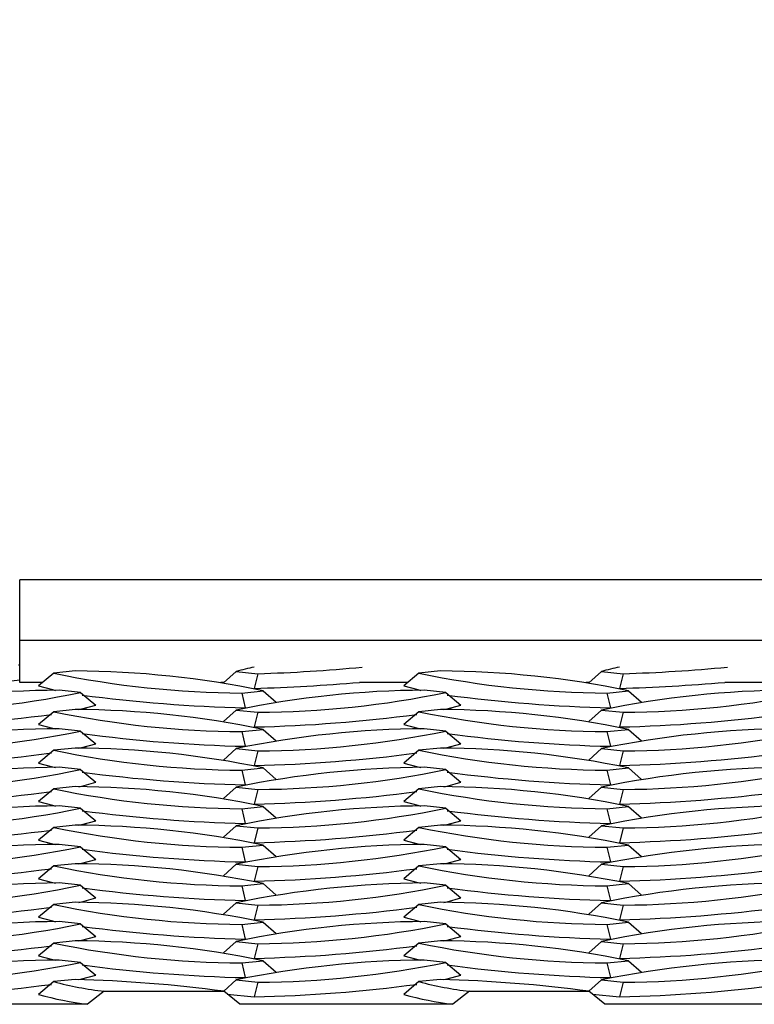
# Model space of a CAD drawing. Extents: x 0 to 17, y 0 to 11.
# Tile 48 of 81: x 12.325 to 12.482, y 4.736 to 4.947. Entities that reach past the tile are written whole.
import ezdxf

# ---------------------------------------------------------------- set-up
doc = ezdxf.new("R2010")
doc.units = 0
doc.header["$LTSCALE"] = 0.5
doc.header["$MEASUREMENT"] = 0
doc.layers.get('0').update_dxf_attribs({"linetype": 'CONTINUOUS'})
doc.layers.get('DEFPOINTS').update_dxf_attribs({"linetype": 'CONTINUOUS'})
doc.layers.add('E66R', color=7, linetype='CONTINUOUS')
doc.styles.add('Arial', font='arial.ttf', dxfattribs={"height": 0.09375})
doc.styles.add('SLDTEXTSTYLE0', font='TXT', dxfattribs={"width": 0.605})
doc.dimstyles.new('SLDDIMSTYLE0', dxfattribs={"dimtxt": 0.125, "dimasz": 0.15, "dimexe": 0, "dimexo": 0.0625, "dimgap": 0.03125, "dimtad": 0, "dimtih": 1, "dimtoh": 1, "dimdec": 3, "dimlfac": 4, "dimrnd": 1e-09, "dimzin": 12, "dimdsep": 46, "dimtxsty": 'SLDTEXTSTYLE0', "dimsah": 1, "dimcen": 0.09, "dimadec": 0, "dimazin": 3, "dimtfac": 1, "dimtdec": 3, "dimtofl": 0, "dimtmove": 0, "dimatfit": 3, "dimfxl": 1, "dimfrac": 2, "dimtolj": 1, "dimtzin": 12, "dimarcsym": 0})

# ---------------------------------------------------------------- blocks, each defined once
blk = doc.blocks.new('*D7')
at = {"layer": 'DEFPOINTS', "color": 0, "linetype": 'Continuous', "transparency": 16777216}
for p in [(14.07484555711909, 5.097803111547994), (9.574845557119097, 4.823060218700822), (14.07484555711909, 4.823060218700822)]:
    blk.add_point(p, dxfattribs=at)
at = {"layer": 'E66R', "color": 0, "linetype": 'Continuous', "lineweight": -2, "transparency": 16777216}
for p, q in [((9.574845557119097, 4.885560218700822), (9.574845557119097, 5.097803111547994)), ((9.724845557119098, 5.097803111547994), (11.70304303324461, 5.097803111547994)), ((13.92484555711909, 5.097803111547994), (11.94664808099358, 5.097803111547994)), ((14.07484555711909, 4.885560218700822), (14.07484555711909, 5.097803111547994))]:
    blk.add_line(p, q, dxfattribs=at)
at = {"layer": 'E66R', "color": 0, "linetype": 'Continuous', "transparency": 16777216}
for points in [[(9.724845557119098, 5.122803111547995), (9.724845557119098, 5.072803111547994), (9.574845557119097, 5.097803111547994)], [(13.92484555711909, 5.122803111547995), (13.92484555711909, 5.072803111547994), (14.07484555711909, 5.097803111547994)]]:
    blk.add_solid(points, dxfattribs=at)
at = {"layer": 'E66R', "color": 0, "linetype": 'Continuous', "transparency": 16777216, "insert": (11.82484555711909, 5.145669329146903), "char_height": 0.09375, "attachment_point": 2, "style": 'Arial'}
blk.add_mtext('\\A1;66"', dxfattribs=at)
blk = doc.blocks.new('*D14')
at = {"layer": 'DEFPOINTS', "color": 0, "linetype": 'Continuous', "transparency": 16777216}
for p in [(15.07484555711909, 5.347803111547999), (8.574845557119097, 4.79571646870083), (15.07484555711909, 4.79571646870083)]:
    blk.add_point(p, dxfattribs=at)
at = {"layer": 'E66R', "color": 0, "linetype": 'Continuous', "lineweight": -2, "transparency": 16777216}
for p, q in [((8.574845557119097, 4.85821646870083), (8.574845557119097, 5.347803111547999)), ((8.724845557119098, 5.347803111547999), (11.70329883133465, 5.347803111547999)), ((14.92484555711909, 5.347803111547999), (11.94639228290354, 5.347803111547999)), ((15.07484555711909, 4.85821646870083), (15.07484555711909, 5.347803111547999))]:
    blk.add_line(p, q, dxfattribs=at)
at = {"layer": 'E66R', "color": 0, "linetype": 'Continuous', "transparency": 16777216}
for points in [[(8.724845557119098, 5.372803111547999), (8.724845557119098, 5.322803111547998), (8.574845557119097, 5.347803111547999)], [(14.92484555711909, 5.372803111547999), (14.92484555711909, 5.322803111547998), (15.07484555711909, 5.347803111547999)]]:
    blk.add_solid(points, dxfattribs=at)
at = {"layer": 'E66R', "color": 0, "linetype": 'Continuous', "transparency": 16777216, "insert": (11.82484555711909, 5.395669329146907), "char_height": 0.09375, "attachment_point": 2, "style": 'Arial'}
blk.add_mtext('\\A1;98"', dxfattribs=at)

msp = doc.modelspace()

# ---------------------------------------------------------------- linework, layer by layer
at = {"color": 7, "linetype": 'Continuous', "lineweight": 25}
for p, q in [((12.62172055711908, 4.826966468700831), (12.32484555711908, 4.826966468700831)), ((12.32484555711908, 4.813939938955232), (12.32484555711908, 4.826966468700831)), ((12.62172055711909, 4.813939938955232), (12.32484555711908, 4.813939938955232)), ((12.32484555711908, 4.80502845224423), (12.32484555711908, 4.813939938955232)), ((12.33213084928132, 4.806983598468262), (12.32890558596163, 4.804266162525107)), ((12.33672886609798, 4.807468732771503), (12.33213084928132, 4.806983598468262)), ((12.37118819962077, 4.807347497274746), (12.36844191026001, 4.804898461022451)), ((12.37118819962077, 4.807347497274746), (12.37578621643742, 4.806862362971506)), ((12.37578621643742, 4.806862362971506), (12.37503400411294, 4.803725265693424)), ((12.41025584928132, 4.806983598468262), (12.40703058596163, 4.804266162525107)), ((12.41485386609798, 4.807468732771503), (12.41025584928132, 4.806983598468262)), ((12.44931319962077, 4.807347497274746), (12.44656691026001, 4.804898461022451)), ((12.44931319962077, 4.807347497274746), (12.45391121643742, 4.806862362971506)), ((12.45391121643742, 4.806862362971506), (12.45315900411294, 4.803725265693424)), ((12.3298103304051, 4.80502845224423), (12.32484555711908, 4.80502845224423)), ((12.33787791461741, 4.802862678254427), (12.33327989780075, 4.803347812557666)), ((12.36858767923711, 4.80502845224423), (12.36789281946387, 4.80502845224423)), ((12.4079353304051, 4.80502845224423), (12.39754366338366, 4.80502845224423)), ((12.41600291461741, 4.802862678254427), (12.41140489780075, 4.803347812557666)), ((12.44671267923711, 4.80502845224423), (12.44601781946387, 4.80502845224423)), ((12.48606033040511, 4.80502845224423), (12.47566866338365, 4.80502845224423)), ((12.33787791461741, 4.802862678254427), (12.3411031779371, 4.800145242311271)), ((12.37234754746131, 4.80274035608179), (12.37694556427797, 4.803225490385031)), ((12.37234754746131, 4.80274035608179), (12.37309975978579, 4.799603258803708)), ((12.37694556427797, 4.803225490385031), (12.37970572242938, 4.800764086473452)), ((12.41600291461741, 4.802862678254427), (12.4192281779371, 4.800145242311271)), ((12.4504725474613, 4.80274035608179), (12.45507056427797, 4.803225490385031)), ((12.4504725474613, 4.80274035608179), (12.45122475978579, 4.799603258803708)), ((12.45507056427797, 4.803225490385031), (12.45783072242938, 4.800764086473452)), ((12.33672886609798, 4.799225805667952), (12.33213084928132, 4.798740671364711)), ((12.37118819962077, 4.799104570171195), (12.36844191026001, 4.796655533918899)), ((12.37118819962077, 4.799104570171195), (12.37578621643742, 4.798619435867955)), ((12.41485386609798, 4.799225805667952), (12.41025584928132, 4.798740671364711)), ((12.44931319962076, 4.799104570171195), (12.44656691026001, 4.796655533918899)), ((12.44931319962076, 4.799104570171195), (12.45391121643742, 4.798619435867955)), ((12.33213084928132, 4.798740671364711), (12.32890558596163, 4.796023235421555)), ((12.37578621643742, 4.798619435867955), (12.37503400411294, 4.795482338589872)), ((12.41025584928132, 4.798740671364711), (12.40703058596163, 4.796023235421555)), ((12.45391121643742, 4.798619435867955), (12.45315900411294, 4.795482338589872)), ((12.33787791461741, 4.794619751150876), (12.33327989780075, 4.795104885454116)), ((12.37234754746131, 4.794497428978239), (12.37694556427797, 4.794982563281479)), ((12.37694556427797, 4.794982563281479), (12.37970572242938, 4.792521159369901)), ((12.41600291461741, 4.794619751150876), (12.41140489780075, 4.795104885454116)), ((12.4504725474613, 4.794497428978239), (12.45507056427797, 4.794982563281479)), ((12.45507056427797, 4.794982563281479), (12.45783072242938, 4.7925211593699)), ((12.33787791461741, 4.794619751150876), (12.3411031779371, 4.791902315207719)), ((12.37234754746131, 4.794497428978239), (12.37309975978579, 4.791360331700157)), ((12.41600291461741, 4.794619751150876), (12.4192281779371, 4.791902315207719)), ((12.4504725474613, 4.794497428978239), (12.45122475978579, 4.791360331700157)), ((12.33672886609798, 4.7909828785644), (12.33213084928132, 4.79049774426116)), ((12.37118819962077, 4.790861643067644), (12.36844191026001, 4.788412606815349)), ((12.37118819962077, 4.790861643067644), (12.37578621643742, 4.790376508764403)), ((12.41485386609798, 4.7909828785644), (12.41025584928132, 4.79049774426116)), ((12.44931319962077, 4.790861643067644), (12.44656691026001, 4.788412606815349)), ((12.44931319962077, 4.790861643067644), (12.45391121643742, 4.790376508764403)), ((12.33213084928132, 4.79049774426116), (12.32890558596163, 4.787780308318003)), ((12.37578621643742, 4.790376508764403), (12.37503400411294, 4.787239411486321)), ((12.41025584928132, 4.79049774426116), (12.40703058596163, 4.787780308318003)), ((12.45391121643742, 4.790376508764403), (12.45315900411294, 4.787239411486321)), ((12.33787791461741, 4.786376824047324), (12.33327989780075, 4.786861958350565)), ((12.37234754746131, 4.786254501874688), (12.37694556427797, 4.786739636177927)), ((12.37694556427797, 4.786739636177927), (12.37970572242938, 4.784278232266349)), ((12.41600291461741, 4.786376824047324), (12.41140489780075, 4.786861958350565)), ((12.45047254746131, 4.786254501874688), (12.45507056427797, 4.786739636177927)), ((12.45507056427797, 4.786739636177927), (12.45783072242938, 4.784278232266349)), ((12.33787791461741, 4.786376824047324), (12.3411031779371, 4.783659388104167)), ((12.37234754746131, 4.786254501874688), (12.37309975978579, 4.783117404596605)), ((12.41600291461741, 4.786376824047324), (12.4192281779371, 4.783659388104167)), ((12.45047254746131, 4.786254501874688), (12.45122475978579, 4.783117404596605)), ((12.33213084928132, 4.782254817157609), (12.32890558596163, 4.779537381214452)), ((12.33672886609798, 4.782739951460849), (12.33213084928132, 4.782254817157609)), ((12.37118819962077, 4.782618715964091), (12.36844191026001, 4.780169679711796)), ((12.37118819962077, 4.782618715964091), (12.37578621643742, 4.782133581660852)), ((12.41025584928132, 4.782254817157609), (12.40703058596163, 4.779537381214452)), ((12.41485386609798, 4.782739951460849), (12.41025584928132, 4.782254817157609)), ((12.44931319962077, 4.782618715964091), (12.44656691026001, 4.780169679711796)), ((12.44931319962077, 4.782618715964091), (12.45391121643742, 4.782133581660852)), ((12.37578621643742, 4.782133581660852), (12.37503400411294, 4.77899648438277)), ((12.45391121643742, 4.782133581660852), (12.45315900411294, 4.77899648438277)), ((12.33787791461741, 4.778133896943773), (12.33327989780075, 4.778619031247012)), ((12.33787791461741, 4.778133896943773), (12.3411031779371, 4.775416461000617)), ((12.37234754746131, 4.778011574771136), (12.37694556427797, 4.778496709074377)), ((12.37694556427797, 4.778496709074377), (12.37970572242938, 4.776035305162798)), ((12.41600291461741, 4.778133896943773), (12.41140489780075, 4.778619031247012)), ((12.41600291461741, 4.778133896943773), (12.4192281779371, 4.775416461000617)), ((12.45047254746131, 4.778011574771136), (12.45507056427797, 4.778496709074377)), ((12.45507056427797, 4.778496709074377), (12.45783072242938, 4.776035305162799)), ((12.37234754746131, 4.778011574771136), (12.37309975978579, 4.774874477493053)), ((12.45047254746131, 4.778011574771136), (12.45122475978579, 4.774874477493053)), ((12.33213084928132, 4.774011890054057), (12.32890558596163, 4.771294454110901)), ((12.33672886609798, 4.774497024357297), (12.33213084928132, 4.774011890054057)), ((12.37118819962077, 4.774375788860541), (12.36844191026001, 4.771926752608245)), ((12.37118819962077, 4.774375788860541), (12.37578621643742, 4.773890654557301)), ((12.37578621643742, 4.773890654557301), (12.37503400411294, 4.770753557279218)), ((12.41025584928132, 4.774011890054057), (12.40703058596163, 4.771294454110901)), ((12.41485386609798, 4.774497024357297), (12.41025584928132, 4.774011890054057)), ((12.44931319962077, 4.774375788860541), (12.44656691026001, 4.771926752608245)), ((12.44931319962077, 4.774375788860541), (12.45391121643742, 4.773890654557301)), ((12.45391121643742, 4.773890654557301), (12.45315900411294, 4.770753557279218)), ((12.33787791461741, 4.769890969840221), (12.33327989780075, 4.770376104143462)), ((12.33787791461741, 4.769890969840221), (12.3411031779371, 4.767173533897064)), ((12.37234754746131, 4.769768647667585), (12.37694556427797, 4.770253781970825)), ((12.37234754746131, 4.769768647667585), (12.37309975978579, 4.766631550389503)), ((12.37694556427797, 4.770253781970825), (12.37970572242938, 4.767792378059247)), ((12.41600291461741, 4.769890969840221), (12.41140489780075, 4.770376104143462)), ((12.41600291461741, 4.769890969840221), (12.4192281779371, 4.767173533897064)), ((12.4504725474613, 4.769768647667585), (12.45507056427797, 4.770253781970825)), ((12.4504725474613, 4.769768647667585), (12.45122475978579, 4.766631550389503)), ((12.45507056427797, 4.770253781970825), (12.45783072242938, 4.767792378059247)), ((12.33213084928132, 4.765768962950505), (12.32890558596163, 4.763051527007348)), ((12.33672886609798, 4.766254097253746), (12.33213084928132, 4.765768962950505)), ((12.37118819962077, 4.76613286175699), (12.36844191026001, 4.763683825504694)), ((12.37118819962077, 4.76613286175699), (12.37578621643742, 4.76564772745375)), ((12.37578621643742, 4.76564772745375), (12.37503400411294, 4.762510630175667)), ((12.41025584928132, 4.765768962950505), (12.40703058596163, 4.763051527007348)), ((12.41485386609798, 4.766254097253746), (12.41025584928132, 4.765768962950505)), ((12.44931319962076, 4.76613286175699), (12.44656691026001, 4.763683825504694)), ((12.44931319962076, 4.76613286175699), (12.45391121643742, 4.76564772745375)), ((12.45391121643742, 4.76564772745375), (12.45315900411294, 4.762510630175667)), ((12.33787791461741, 4.761648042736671), (12.33327989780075, 4.76213317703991)), ((12.33787791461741, 4.761648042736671), (12.3411031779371, 4.758930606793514)), ((12.37234754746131, 4.761525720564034), (12.37694556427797, 4.762010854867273)), ((12.37234754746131, 4.761525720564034), (12.37309975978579, 4.758388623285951)), ((12.37694556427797, 4.762010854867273), (12.37970572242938, 4.759549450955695)), ((12.41600291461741, 4.761648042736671), (12.41140489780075, 4.76213317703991)), ((12.41600291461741, 4.761648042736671), (12.4192281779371, 4.758930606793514)), ((12.45047254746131, 4.761525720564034), (12.45507056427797, 4.762010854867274)), ((12.45047254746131, 4.761525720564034), (12.45122475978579, 4.758388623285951)), ((12.45507056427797, 4.762010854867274), (12.45783072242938, 4.759549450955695)), ((12.33213084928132, 4.757526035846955), (12.32890558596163, 4.754808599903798)), ((12.33672886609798, 4.758011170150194), (12.33213084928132, 4.757526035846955)), ((12.37118819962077, 4.757889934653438), (12.36844191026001, 4.755440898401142)), ((12.37118819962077, 4.757889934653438), (12.37578621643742, 4.757404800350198)), ((12.37578621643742, 4.757404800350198), (12.37503400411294, 4.754267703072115)), ((12.41025584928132, 4.757526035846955), (12.40703058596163, 4.754808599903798)), ((12.41485386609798, 4.758011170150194), (12.41025584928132, 4.757526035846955)), ((12.44931319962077, 4.757889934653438), (12.44656691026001, 4.755440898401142)), ((12.44931319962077, 4.757889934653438), (12.45391121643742, 4.757404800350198)), ((12.45391121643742, 4.757404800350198), (12.45315900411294, 4.754267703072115)), ((12.33787791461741, 4.753405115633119), (12.33327989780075, 4.753890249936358)), ((12.33787791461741, 4.753405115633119), (12.3411031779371, 4.750687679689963)), ((12.37234754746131, 4.753282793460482), (12.37694556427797, 4.753767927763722)), ((12.37234754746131, 4.753282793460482), (12.37309975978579, 4.7501456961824)), ((12.37694556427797, 4.753767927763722), (12.37970572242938, 4.751306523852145)), ((12.41600291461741, 4.753405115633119), (12.41140489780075, 4.753890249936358)), ((12.41600291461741, 4.753405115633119), (12.4192281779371, 4.750687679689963)), ((12.45047254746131, 4.753282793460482), (12.45507056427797, 4.753767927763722)), ((12.45047254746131, 4.753282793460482), (12.45122475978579, 4.7501456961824)), ((12.45507056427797, 4.753767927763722), (12.45783072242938, 4.751306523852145)), ((12.33213084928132, 4.749283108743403), (12.32890558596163, 4.746565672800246)), ((12.33672886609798, 4.749768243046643), (12.33213084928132, 4.749283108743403)), ((12.37118819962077, 4.749647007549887), (12.36844191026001, 4.747197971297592)), ((12.37118819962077, 4.749647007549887), (12.37578621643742, 4.749161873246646)), ((12.37578621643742, 4.749161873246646), (12.37503400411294, 4.746024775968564)), ((12.41025584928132, 4.749283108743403), (12.40703058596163, 4.746565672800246)), ((12.41485386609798, 4.749768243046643), (12.41025584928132, 4.749283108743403)), ((12.44931319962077, 4.749647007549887), (12.44656691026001, 4.747197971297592)), ((12.44931319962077, 4.749647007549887), (12.45391121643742, 4.749161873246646)), ((12.45391121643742, 4.749161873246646), (12.45315900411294, 4.746024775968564)), ((12.33787791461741, 4.745162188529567), (12.33327989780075, 4.745647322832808)), ((12.33787791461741, 4.745162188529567), (12.3411031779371, 4.74244475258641)), ((12.37234754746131, 4.745039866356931), (12.37694556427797, 4.745525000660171)), ((12.37234754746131, 4.745039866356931), (12.37309975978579, 4.741902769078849)), ((12.37694556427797, 4.745525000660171), (12.37970572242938, 4.743063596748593)), ((12.41600291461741, 4.745162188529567), (12.41140489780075, 4.745647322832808)), ((12.41600291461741, 4.745162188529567), (12.4192281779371, 4.74244475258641)), ((12.45047254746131, 4.745039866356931), (12.45507056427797, 4.745525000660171)), ((12.45047254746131, 4.745039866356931), (12.45122475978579, 4.741902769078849)), ((12.45507056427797, 4.745525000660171), (12.45783072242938, 4.743063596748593)), ((12.33213084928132, 4.741040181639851), (12.32890558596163, 4.738322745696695)), ((12.33672886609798, 4.741525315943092), (12.33213084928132, 4.741040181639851)), ((12.37118819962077, 4.741404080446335), (12.36848979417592, 4.738997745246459)), ((12.37118819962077, 4.741404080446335), (12.37578621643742, 4.740918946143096)), ((12.37578621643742, 4.740918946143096), (12.37503400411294, 4.737781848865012)), ((12.41025584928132, 4.741040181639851), (12.40703058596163, 4.738322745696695)), ((12.41485386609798, 4.741525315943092), (12.41025584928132, 4.741040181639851)), ((12.44931319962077, 4.741404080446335), (12.44662241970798, 4.739004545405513)), ((12.44931319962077, 4.741404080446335), (12.45391121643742, 4.740918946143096)), ((12.45391121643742, 4.740918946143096), (12.45315900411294, 4.737781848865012)), ((12.34293698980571, 4.738996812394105), (12.33937335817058, 4.736200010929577)), ((12.34293698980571, 4.738996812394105), (12.36849775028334, 4.738996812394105)), ((12.37191470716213, 4.736200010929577), (12.36849775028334, 4.738996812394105)), ((12.3692345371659, 4.738393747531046), (12.37503400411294, 4.737781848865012)), ((12.42106198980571, 4.738996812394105), (12.41749835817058, 4.736200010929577)), ((12.42106198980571, 4.738996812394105), (12.44662275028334, 4.738996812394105)), ((12.45003970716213, 4.736200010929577), (12.44662275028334, 4.738996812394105)), ((12.4473595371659, 4.738393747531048), (12.45315900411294, 4.737781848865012)), ((12.33937335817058, 4.736200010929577), (12.29378970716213, 4.736200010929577)), ((12.41749835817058, 4.736200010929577), (12.37191470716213, 4.736200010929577)), ((12.49562335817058, 4.736200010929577), (12.45003970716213, 4.736200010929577))]:
    msp.add_line(p, q, dxfattribs=at)
at = {"color": 7, "linetype": 'Continuous', "lineweight": 25, "flags": 128}
for points in [[(12.32890558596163, 4.804266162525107), (12.33186039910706, 4.803469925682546), (12.33253751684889, 4.803319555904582)], [(12.40703058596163, 4.804266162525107), (12.40998539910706, 4.803469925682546), (12.41066251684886, 4.803319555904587)], [(12.33746697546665, 4.799197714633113), (12.33814836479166, 4.79934900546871), (12.3411031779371, 4.800145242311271)], [(12.41559197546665, 4.799197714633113), (12.41627336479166, 4.79934900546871), (12.4192281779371, 4.800145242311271)], [(12.32890558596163, 4.796023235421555), (12.33186039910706, 4.795226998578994), (12.33253751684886, 4.795076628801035)], [(12.40703058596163, 4.796023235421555), (12.40998539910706, 4.795226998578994), (12.41066251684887, 4.795076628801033)], [(12.33746697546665, 4.79095478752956), (12.33814836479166, 4.791106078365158), (12.3411031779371, 4.791902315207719)], [(12.41559197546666, 4.790954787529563), (12.41627336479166, 4.791106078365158), (12.4192281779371, 4.791902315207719)], [(12.32890558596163, 4.787780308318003), (12.33186039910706, 4.786984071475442), (12.33253751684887, 4.786833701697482)], [(12.40703058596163, 4.787780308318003), (12.40998539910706, 4.786984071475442), (12.41066251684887, 4.786833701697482)], [(12.33746697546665, 4.782711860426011), (12.33814836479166, 4.782863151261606), (12.3411031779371, 4.783659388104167)], [(12.41559197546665, 4.782711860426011), (12.41627336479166, 4.782863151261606), (12.4192281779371, 4.783659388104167)], [(12.32890558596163, 4.779537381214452), (12.33186039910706, 4.778741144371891), (12.33253751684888, 4.778590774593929)], [(12.40703058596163, 4.779537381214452), (12.40998539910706, 4.778741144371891), (12.41066251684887, 4.77859077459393)], [(12.33746697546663, 4.774468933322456), (12.33814836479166, 4.774620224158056), (12.3411031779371, 4.775416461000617)], [(12.41559197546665, 4.774468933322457), (12.41627336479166, 4.774620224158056), (12.4192281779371, 4.775416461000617)], [(12.32890558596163, 4.771294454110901), (12.33186039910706, 4.77049821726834), (12.33253751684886, 4.770347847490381)], [(12.40703058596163, 4.771294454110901), (12.40998539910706, 4.77049821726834), (12.41066251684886, 4.770347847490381)], [(12.33746697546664, 4.766226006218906), (12.33814836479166, 4.766377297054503), (12.3411031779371, 4.767173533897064)], [(12.41559197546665, 4.766226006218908), (12.41627336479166, 4.766377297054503), (12.4192281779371, 4.767173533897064)], [(12.32890558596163, 4.763051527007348), (12.33186039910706, 4.762255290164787), (12.33253751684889, 4.762104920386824)], [(12.40703058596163, 4.763051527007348), (12.40998539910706, 4.762255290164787), (12.41066251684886, 4.762104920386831)], [(12.33746697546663, 4.757983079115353), (12.33814836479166, 4.758134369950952), (12.3411031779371, 4.758930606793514)], [(12.41559197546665, 4.757983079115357), (12.41627336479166, 4.758134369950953), (12.4192281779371, 4.758930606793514)], [(12.32890558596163, 4.754808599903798), (12.33186039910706, 4.754012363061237), (12.33253751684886, 4.753861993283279)], [(12.40703058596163, 4.754808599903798), (12.40998539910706, 4.754012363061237), (12.4106625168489, 4.75386199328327)], [(12.33746697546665, 4.749740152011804), (12.33814836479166, 4.749891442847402), (12.3411031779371, 4.750687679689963)], [(12.41559197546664, 4.749740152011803), (12.41627336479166, 4.749891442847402), (12.4192281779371, 4.750687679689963)], [(12.32890558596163, 4.746565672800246), (12.33186039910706, 4.745769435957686), (12.33253751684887, 4.745619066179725)], [(12.40703058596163, 4.746565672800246), (12.40998539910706, 4.745769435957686), (12.41066251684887, 4.745619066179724)], [(12.33746697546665, 4.741497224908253), (12.33814836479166, 4.741648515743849), (12.3411031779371, 4.74244475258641)], [(12.41559197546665, 4.741497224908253), (12.41627336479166, 4.741648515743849), (12.4192281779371, 4.74244475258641)]]:
    msp.add_lwpolyline(points, dxfattribs=at)
at = {"color": 7, "linetype": 'Continuous', "lineweight": 25}
for centre, radius, start, end in [((12.32462221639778, 4.809062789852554), 0.0003046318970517, 268.4340193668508, 317.1510812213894), ((12.38351731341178, 4.764602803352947), 0.0444872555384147, 101.0119333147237, 106.0894720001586), ((12.36278164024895, 5.191045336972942), 0.3844030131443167, 271.9387192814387, 275.2760175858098), ((12.46164231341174, 4.764602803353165), 0.0444872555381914, 101.0119333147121, 106.0894720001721), ((12.44090664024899, 5.191045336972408), 0.3844030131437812, 271.9387192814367, 275.2760175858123), ((12.28580138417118, 5.187632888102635), 0.3840682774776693, 271.6572795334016, 275.8347374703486), ((12.37354750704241, 5.006818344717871), 0.2040815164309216, 258.2909631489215, 269.6631100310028), ((12.3355289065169, 4.603390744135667), 0.2040815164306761, 78.290963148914, 89.66311003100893), ((12.45167250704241, 5.006818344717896), 0.2040815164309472, 258.2909631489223, 269.6631100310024), ((12.4136539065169, 4.603390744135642), 0.2040815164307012, 78.29096314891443, 89.6631100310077), ((12.33447985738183, 4.599269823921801), 0.2040815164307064, 90.33688996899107, 101.7090368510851), ((12.41260485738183, 4.599269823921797), 0.2040815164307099, 90.33688996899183, 101.7090368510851), ((12.36195835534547, 5.22463194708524), 0.4211097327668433, 271.7793460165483, 274.8474832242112), ((12.49072985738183, 4.599269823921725), 0.2040815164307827, 90.33688996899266, 101.7090368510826), ((12.44008335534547, 5.224631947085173), 0.4211097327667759, 271.7793460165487, 274.8474832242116), ((12.29646125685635, 5.002697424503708), 0.2040815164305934, 270.3368899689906, 281.7090368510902), ((12.38048726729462, 5.12082422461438), 0.3213059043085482, 262.4346050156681, 268.6825318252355), ((12.37458625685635, 5.002697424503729), 0.2040815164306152, 270.336889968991, 281.7090368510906), ((12.45861226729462, 5.120824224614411), 0.3213059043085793, 262.4346050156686, 268.6825318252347), ((12.45271125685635, 5.002697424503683), 0.204081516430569, 270.3368899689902, 281.7090368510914), ((12.33552890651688, 4.595147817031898), 0.2040815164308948, 78.29096314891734, 89.66311003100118), ((12.41365390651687, 4.595147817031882), 0.2040815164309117, 78.29096314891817, 89.66311003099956), ((12.28945179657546, 5.117935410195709), 0.3225392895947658, 271.3248140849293, 277.5172654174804), ((12.37354750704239, 4.998575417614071), 0.2040815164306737, 258.2909631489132, 269.6631100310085), ((12.36757679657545, 5.117935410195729), 0.3225392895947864, 271.3248140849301, 277.5172654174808), ((12.45167250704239, 4.998575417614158), 0.2040815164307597, 258.2909631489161, 269.6631100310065), ((12.44570179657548, 5.117935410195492), 0.3225392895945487, 271.3248140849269, 277.5172654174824), ((12.33447985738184, 4.591026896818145), 0.2040815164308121, 90.33688996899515, 101.709036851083), ((12.41260485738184, 4.591026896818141), 0.2040815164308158, 90.3368899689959, 101.7090368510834), ((12.49072985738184, 4.59102689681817), 0.2040815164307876, 90.33688996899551, 101.7090368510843), ((12.29646125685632, 4.994454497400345), 0.204081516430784, 270.3368899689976, 281.7090368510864), ((12.38048726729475, 5.112581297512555), 0.3213059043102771, 262.4346050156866, 268.6825318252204), ((12.37458625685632, 4.994454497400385), 0.2040815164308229, 270.336889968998, 281.7090368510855), ((12.45861226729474, 5.112581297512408), 0.3213059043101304, 262.4346050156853, 268.6825318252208), ((12.45271125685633, 4.994454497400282), 0.2040815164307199, 270.3368899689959, 281.7090368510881), ((12.3355289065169, 4.586904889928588), 0.204081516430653, 78.29096314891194, 89.66311003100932), ((12.4136539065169, 4.586904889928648), 0.2040815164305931, 78.29096314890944, 89.66311003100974), ((12.28945179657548, 5.109692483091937), 0.3225392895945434, 271.3248140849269, 277.5172654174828), ((12.37354750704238, 4.990332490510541), 0.204081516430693, 258.2909631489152, 269.6631100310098), ((12.36757679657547, 5.109692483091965), 0.3225392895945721, 271.324814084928, 277.5172654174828), ((12.45167250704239, 4.990332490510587), 0.2040815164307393, 258.2909631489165, 269.6631100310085), ((12.44570179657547, 5.109692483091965), 0.3225392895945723, 271.3248140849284, 277.5172654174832), ((12.33447985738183, 4.582783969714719), 0.204081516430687, 90.3368899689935, 101.7090368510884), ((12.41260485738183, 4.582783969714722), 0.2040815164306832, 90.33688996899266, 101.7090368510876), ((12.49072985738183, 4.582783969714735), 0.2040815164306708, 90.33688996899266, 101.7090368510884), ((12.29646125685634, 4.986211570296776), 0.2040815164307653, 270.3368899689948, 281.7090368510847), ((12.38048726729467, 5.104338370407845), 0.3213059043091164, 262.4346050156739, 268.6825318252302), ((12.37458625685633, 4.986211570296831), 0.2040815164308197, 270.3368899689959, 281.7090368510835), ((12.45861226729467, 5.104338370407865), 0.3213059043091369, 262.4346050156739, 268.6825318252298), ((12.45271125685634, 4.986211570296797), 0.2040815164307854, 270.3368899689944, 281.7090368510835), ((12.37354750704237, 4.982089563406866), 0.2040815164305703, 258.2909631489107, 269.6631100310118), ((12.33552890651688, 4.578661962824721), 0.2040815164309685, 78.29096314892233, 89.6631100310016), ((12.45167250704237, 4.982089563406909), 0.2040815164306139, 258.2909631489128, 269.6631100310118), ((12.41365390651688, 4.578661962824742), 0.2040815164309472, 78.2909631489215, 89.6631100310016), ((12.28945179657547, 5.101449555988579), 0.3225392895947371, 271.3248140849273, 277.5172654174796), ((12.36757679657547, 5.101449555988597), 0.3225392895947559, 271.324814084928, 277.5172654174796), ((12.44570179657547, 5.101449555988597), 0.3225392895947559, 271.324814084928, 277.5172654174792), ((12.33447985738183, 4.574541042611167), 0.2040815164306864, 90.33688996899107, 101.7090368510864), ((12.29646125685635, 4.977968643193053), 0.2040815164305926, 270.3368899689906, 281.7090368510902), ((12.41260485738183, 4.574541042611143), 0.2040815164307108, 90.33688996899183, 101.7090368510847), ((12.37458625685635, 4.977968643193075), 0.2040815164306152, 270.336889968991, 281.7090368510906), ((12.49072985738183, 4.574541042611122), 0.2040815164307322, 90.3368899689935, 101.7090368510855), ((12.45271125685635, 4.977968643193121), 0.2040815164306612, 270.3368899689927, 281.7090368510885), ((12.38048726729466, 5.096095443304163), 0.3213059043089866, 262.4346050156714, 268.6825318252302), ((12.45861226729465, 5.096095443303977), 0.3213059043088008, 262.4346050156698, 268.6825318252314), ((12.37354750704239, 4.973846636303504), 0.2040815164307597, 258.2909631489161, 269.6631100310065), ((12.33552890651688, 4.570419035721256), 0.2040815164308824, 78.29096314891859, 89.6631100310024), ((12.45167250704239, 4.973846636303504), 0.2040815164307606, 258.2909631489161, 269.6631100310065), ((12.41365390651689, 4.570419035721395), 0.204081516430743, 78.29096314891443, 89.66311003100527), ((12.28945179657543, 5.093206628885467), 0.3225392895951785, 271.324814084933, 277.5172654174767), ((12.36757679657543, 5.093206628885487), 0.3225392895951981, 271.3248140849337, 277.5172654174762), ((12.44570179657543, 5.093206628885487), 0.3225392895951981, 271.3248140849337, 277.5172654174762), ((12.33447985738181, 4.566298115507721), 0.2040815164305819, 90.33688996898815, 101.7090368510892), ((12.29646125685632, 4.969725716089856), 0.2040815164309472, 270.3368899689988, 281.7090368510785), ((12.41260485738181, 4.566298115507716), 0.2040815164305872, 90.33688996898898, 101.7090368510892), ((12.37458625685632, 4.969725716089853), 0.2040815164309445, 270.3368899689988, 281.7090368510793), ((12.49072985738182, 4.566298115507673), 0.20408151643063, 90.33688996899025, 101.7090368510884), ((12.45271125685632, 4.969725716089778), 0.2040815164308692, 270.3368899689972, 281.7090368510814), ((12.3804872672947, 5.087852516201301), 0.3213059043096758, 262.4346050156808, 268.6825318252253), ((12.45861226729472, 5.087852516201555), 0.3213059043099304, 262.4346050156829, 268.6825318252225), ((12.37354750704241, 4.965603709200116), 0.2040815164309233, 258.2909631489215, 269.6631100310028), ((12.3355289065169, 4.562176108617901), 0.2040815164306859, 78.2909631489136, 89.66311003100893), ((12.45167250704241, 4.965603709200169), 0.2040815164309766, 258.2909631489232, 269.663110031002), ((12.41365390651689, 4.56217610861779), 0.204081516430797, 78.29096314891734, 89.66311003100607), ((12.28945179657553, 5.084963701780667), 0.322539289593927, 271.3248140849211, 277.5172654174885), ((12.36757679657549, 5.084963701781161), 0.3225392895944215, 271.3248140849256, 277.517265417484), ((12.44570179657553, 5.084963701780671), 0.3225392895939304, 271.3248140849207, 277.5172654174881), ((12.33447985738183, 4.558055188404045), 0.2040815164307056, 90.33688996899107, 101.7090368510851), ((12.29646125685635, 4.96148278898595), 0.2040815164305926, 270.3368899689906, 281.7090368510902), ((12.41260485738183, 4.55805518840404), 0.2040815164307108, 90.33688996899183, 101.7090368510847), ((12.37458625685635, 4.96148278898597), 0.2040815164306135, 270.336889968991, 281.7090368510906), ((12.49072985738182, 4.558055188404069), 0.2040815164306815, 90.33688996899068, 101.7090368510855), ((12.45271125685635, 4.961482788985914), 0.2040815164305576, 270.3368899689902, 281.7090368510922), ((12.38048726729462, 5.079609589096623), 0.3213059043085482, 262.4346050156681, 268.6825318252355), ((12.45861226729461, 5.079609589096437), 0.3213059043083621, 262.4346050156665, 268.6825318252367), ((12.37354750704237, 4.957360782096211), 0.2040815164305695, 258.2909631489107, 269.6631100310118), ((12.3355289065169, 4.553933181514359), 0.2040815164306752, 78.290963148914, 89.66311003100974), ((12.45167250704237, 4.957360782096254), 0.204081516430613, 258.2909631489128, 269.6631100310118), ((12.4136539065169, 4.553933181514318), 0.2040815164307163, 78.29096314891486, 89.6631100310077), ((12.28945179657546, 5.076720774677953), 0.3225392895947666, 271.3248140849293, 277.5172654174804), ((12.36757679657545, 5.076720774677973), 0.3225392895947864, 271.3248140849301, 277.5172654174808), ((12.44570179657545, 5.076720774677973), 0.3225392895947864, 271.3248140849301, 277.5172654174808), ((12.33447985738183, 4.549812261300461), 0.2040815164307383, 90.33688996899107, 101.7090368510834), ((12.29646125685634, 4.953239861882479), 0.2040815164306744, 270.3368899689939, 281.7090368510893), ((12.38048726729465, 5.071366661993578), 0.3213059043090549, 262.4346050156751, 268.6825318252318), ((12.41260485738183, 4.54981226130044), 0.20408151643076, 90.33688996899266, 101.7090368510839), ((12.37458625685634, 4.953239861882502), 0.2040815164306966, 270.3368899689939, 281.7090368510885), ((12.45861226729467, 5.071366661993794), 0.3213059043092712, 262.4346050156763, 268.6825318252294), ((12.49072985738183, 4.549812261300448), 0.2040815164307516, 90.33688996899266, 101.7090368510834), ((12.45271125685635, 4.953239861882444), 0.2040815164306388, 270.3368899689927, 281.7090368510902), ((12.28945179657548, 5.068477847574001), 0.3225392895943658, 271.3248140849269, 277.5172654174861), ((12.37354750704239, 4.949117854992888), 0.2040815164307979, 258.2909631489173, 269.6631100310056), ((12.33552890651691, 4.545690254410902), 0.204081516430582, 78.29096314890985, 89.66311003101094), ((12.36757679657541, 5.068477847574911), 0.3225392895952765, 271.3248140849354, 277.5172654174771), ((12.4516725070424, 4.949117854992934), 0.2040815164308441, 258.2909631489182, 269.6631100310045), ((12.41365390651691, 4.545690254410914), 0.2040815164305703, 78.29096314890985, 89.66311003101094), ((12.44570179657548, 5.068477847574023), 0.3225392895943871, 271.3248140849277, 277.5172654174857), ((12.33447985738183, 4.541569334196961), 0.2040815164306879, 90.3368899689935, 101.7090368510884), ((12.29646125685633, 4.944996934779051), 0.2040815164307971, 270.3368899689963, 281.7090368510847), ((12.38048726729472, 5.063123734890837), 0.321305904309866, 262.4346050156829, 268.6825318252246), ((12.41260485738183, 4.541569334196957), 0.2040815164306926, 90.33688996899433, 101.7090368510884), ((12.37458625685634, 4.944996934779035), 0.20408151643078, 270.3368899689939, 281.7090368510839), ((12.4586122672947, 5.06312373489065), 0.3213059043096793, 262.4346050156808, 268.6825318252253), ((12.49072985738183, 4.541569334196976), 0.2040815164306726, 90.33688996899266, 101.709036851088), ((12.45271125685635, 4.944996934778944), 0.2040815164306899, 270.3368899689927, 281.7090368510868), ((12.28945179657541, 5.060234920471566), 0.3225392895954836, 271.3248140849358, 277.5172654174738), ((12.35133738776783, 4.813016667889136), 0.0744950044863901, 255.0590639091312, 263.5252937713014), ((12.32808137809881, 4.432034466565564), 0.3096116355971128, 82.49926377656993, 88.3995142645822), ((12.36757679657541, 5.060234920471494), 0.3225392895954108, 271.3248140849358, 277.5172654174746), ((12.42946238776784, 4.813016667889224), 0.0744950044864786, 255.0590639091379, 263.5252937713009), ((12.40620637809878, 4.432034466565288), 0.3096116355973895, 82.4992637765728, 88.39951426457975), ((12.44570179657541, 5.060234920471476), 0.3225392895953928, 271.3248140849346, 277.5172654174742), ((12.34730496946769, 4.802183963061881), 0.0664589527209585, 253.9275079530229, 263.1456391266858), ((12.42542996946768, 4.802183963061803), 0.0664589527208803, 253.9275079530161, 263.14563912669)]:
    msp.add_arc(centre, radius, start, end, dxfattribs=at)

# ---------------------------------------------------------------- dimensions: what is measured, and where the dimension line sits
at = {"layer": 'E66R', "color": 2, "linetype": 'Continuous'}
for base, p1, p2, text, picture, middle in [((15.07484555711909, 5.347803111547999), (8.574845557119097, 4.79571646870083), (15.07484555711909, 4.79571646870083), '98"', '*D14', (11.82484555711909, 5.347803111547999)), ((14.07484555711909, 5.097803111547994), (9.574845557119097, 4.823060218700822), (14.07484555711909, 4.823060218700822), '66"', '*D7', (11.82484555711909, 5.097803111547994))]:
    dim = msp.add_linear_dim(base=base, p1=p1, p2=p2, text=text, dimstyle='SLDDIMSTYLE0', override={"dimpost": '', "dimtxsty": 'Arial'}, dxfattribs=at)
    dim.commit()
    dim.dimension.update_dxf_attribs({"geometry": picture, "text_midpoint": middle, "dimtype": 160})

doc.saveas('drawing.dxf')
